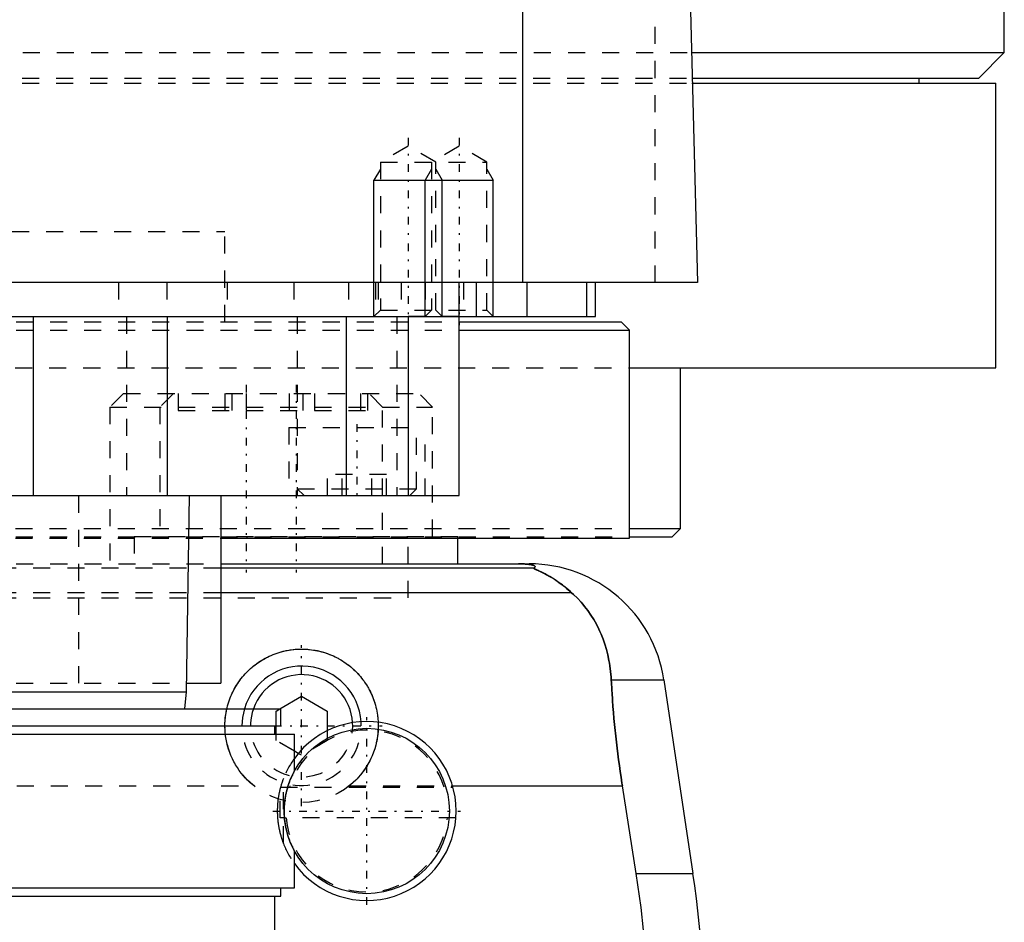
# Model space of a CAD drawing. Extents: x -90 to 90, y -139 to 498.
# Tile 6 of 12: x 22 to 80, y -21 to 32. Entities that reach past the tile are written whole.
import ezdxf

# ---------------------------------------------------------------- set-up
doc = ezdxf.new("R2010")
doc.units = 0
doc.linetypes.add('CENTER', pattern=[1.5, 0.45, -0.5, 0.05, -0.5])
doc.linetypes.add('DASHED', pattern=[2, 1, -1])
for name, color, linetype in [('AM_0', 7, 'CONTINUOUS'), ('AM_10', 7, 'CONTINUOUS'), ('AM_3', 7, 'DASHED'), ('AM_7', 7, 'CENTER')]:
    doc.layers.add(name, color=color, linetype=linetype)

msp = doc.modelspace()

# ---------------------------------------------------------------- linework, layer by layer
at = {"layer": 'AM_0', "color": 7, "linetype": 'CONTINUOUS'}
for p, q in [((80, 30), (80, 291.5)), ((51.744, 16.5), (51.744, 77.05)), ((60.5, 73.35), (62, 16.5)), ((61.611, 30), (80, 30)), ((78.5, 28.5), (80, 30)), ((61.652, 28.5), (78.5, 28.5)), ((75, 28.2), (75, 28.5)), ((61.661, 28.2), (79.5, 28.2)), ((79.5, 11.5), (79.5, 28.2)), ((62, 16.5), (-62, 16.5)), ((48, 4), (48, 16.5)), ((49, 16.5), (49, 14.5)), ((52, 14.5), (52, 16.5)), ((55.474, 16.5), (55.474, 14.5)), ((56, 14.5), (56, 16.5)), ((-56, 14.5), (56, 14.5)), ((23, 14.5), (23, 4)), ((30.85, 14.5), (30.85, 4)), ((41.361, 14.5), (41.361, 4)), ((45.003, 14.5), (45.003, 4)), ((48.014, 14.2), (57.5, 14.2)), ((58, 13.7), (57.5, 14.2)), ((48.014, 13.7), (58, 13.7)), ((58, 1.5), (58, 13.7)), ((58.063, 11.5), (79.5, 11.5)), ((61, 2.08), (61, 11.5)), ((-48, 4), (48, 4)), ((32, -7.5), (32.175, 4)), ((34, 4), (34, -7)), ((58.042, 2.08), (61, 2.08)), ((60.5, 1.58), (61, 2.08)), ((34.039, 1.5), (58, 1.5)), ((47.93, 0), (47.93, 1.5)), ((58.019, 1.58), (60.5, 1.58)), ((34, 0), (52.11, 0)), ((52.378, -0.254), (34, -0.254)), ((54.6, -1.693), (34, -1.693)), ((56.932, -6.813), (60.021, -6.813)), ((60.021, -6.813), (61.724, -18.159)), ((-32, -7.5), (32, -7.5)), ((31.9, -8.5), (32, -7.5)), ((32.008, -7), (34, -7)), ((37.482, -8.5), (38.75, -7.768)), ((38.75, -7.768), (40.25, -8.634)), ((-37.525, -8.5), (37.525, -8.5)), ((37.525, -9.5), (37.525, -8.5)), ((40.25, -8.634), (40.25, -9.793)), ((-37.525, -9.5), (37.525, -9.5)), ((37.175, -10), (37.175, -9.5)), ((37.25, -10), (37.25, -9.5)), ((-38.325, -10), (38.325, -10)), ((38.325, -12.163), (38.325, -10)), ((38.557, -11.121), (38.325, -10.987)), ((47.616, -13.032), (57.58, -13.032)), ((58.394, -18.159), (57.58, -13.032)), ((38.325, -19), (38.325, -16.837)), ((58.394, -18.159), (61.724, -18.159)), ((-38.325, -19), (38.325, -19)), ((37.525, -19.5), (37.525, -19)), ((-37.525, -19.5), (37.525, -19.5)), ((37.175, -23), (37.175, -19.5))]:
    msp.add_line(p, q, dxfattribs=at)
for points in [[(52.378, -0.254, 0), (52.391, -0.247, 0), (52.412, -0.231, 0), (52.43, -0.216, 0), (52.437, -0.209, 0), (52.443, -0.201, 0), (52.451, -0.186, 0), (52.454, -0.171, 0), (52.452, -0.157, 0), (52.445, -0.142, 0), (52.432, -0.128, 0), (52.423, -0.121, 0), (52.413, -0.113, 0), (52.386, -0.099, 0), (52.348, -0.084, 0), (52.298, -0.069, 0), (52.234, -0.053, 0), (52.189, -0.045, 0), (52.175, -0.043, 0), (52.16, -0.04, 0), (52.153, -0.039, 0), (52.145, -0.038, 0), (52.129, -0.036, 0), (52.113, -0.033, 0), (52.105, -0.032, 0), (52.096, -0.031, 0), (52.077, -0.029, 0), (52.057, -0.026, 0), (52.046, -0.025, 0), (52.035, -0.024, 0), (52.012, -0.022, 0), (51.988, -0.019, 0), (51.962, -0.017, 0), (51.934, -0.015, 0), (51.905, -0.013, 0), (51.89, -0.012, 0), (51.874, -0.011, 0), (51.842, -0.009, 0), (51.822, -0.008, 0), (51.816, -0.007, 0), (51.81, -0.007, 0), (51.807, -0.007, 0), (51.803, -0.007, 0), (51.797, -0.007, 0), (51.79, -0.006, 0), (51.784, -0.006, 0), (51.777, -0.006, 0), (51.77, -0.005, 0), (51.766, -0.005, 0), (51.763, -0.005, 0), (51.756, -0.005, 0), (51.748, -0.004, 0), (51.741, -0.004, 0), (51.734, -0.004, 0), (51.726, -0.004, 0), (51.723, -0.004, 0), (51.719, -0.003, 0), (51.712, -0.003, 0), (51.704, -0.003, 0), (51.697, -0.003, 0), (51.689, -0.003, 0), (51.682, -0.002, 0), (51.678, -0.002, 0), (51.674, -0.002, 0), (51.666, -0.002, 0), (51.657, -0.002, 0), (51.653, -0.002, 0), (51.649, -0.002, 0), (51.64, -0.001, 0), (51.631, -0.001, 0), (51.627, -0.001, 0), (51.623, -0.001, 0), (51.614, -0.001, 0), (51.605, -0.001, 0), (51.596, -0.001, 0), (51.587, -0.001, 0), (51.579, 0, 0), (51.574, 0, 0), (51.57, 0, 0), (51.562, 0, 0), (51.553, 0, 0), (51.544, 0, 0), (51.535, 0, 0), (51.525, 0, 0), (51.521, 0, 0), (51.516, 0, 0), (51.506, 0, 0), (51.497, 0, 0), (51.492, 0, 0)], [(54.6, -1.693, 0), (54.508, -1.609, 0), (54.325, -1.451, 0), (54.145, -1.305, 0), (54.057, -1.237, 0), (53.97, -1.172, 0), (53.799, -1.049, 0), (53.635, -0.938, 0), (53.477, -0.838, 0), (53.327, -0.748, 0), (53.184, -0.667, 0), (53.116, -0.63, 0), (53.051, -0.595, 0), (52.927, -0.531, 0), (52.812, -0.475, 0), (52.704, -0.424, 0), (52.644, -0.396, 0), (52.628, -0.389, 0), (52.612, -0.382, 0), (52.604, -0.378, 0), (52.596, -0.374, 0), (52.581, -0.367, 0), (52.566, -0.361, 0), (52.551, -0.354, 0), (52.537, -0.347, 0), (52.523, -0.341, 0), (52.516, -0.338, 0), (52.509, -0.335, 0), (52.496, -0.329, 0), (52.484, -0.323, 0), (52.478, -0.32, 0), (52.472, -0.317, 0), (52.46, -0.312, 0), (52.449, -0.307, 0), (52.444, -0.304, 0), (52.439, -0.302, 0), (52.429, -0.297, 0), (52.421, -0.292, 0), (52.412, -0.288, 0), (52.405, -0.284, 0), (52.398, -0.28, 0), (52.395, -0.278, 0), (52.392, -0.276, 0), (52.387, -0.272, 0), (52.383, -0.269, 0), (52.38, -0.266, 0), (52.377, -0.263, 0), (52.376, -0.261, 0), (52.375, -0.26, 0), (52.375, -0.259, 0), (52.376, -0.257, 0), (52.377, -0.255, 0), (52.378, -0.254, 0)], [(56.932, -6.813, 0), (56.922, -6.646, 0), (56.893, -6.315, 0), (56.85, -5.988, 0), (56.824, -5.825, 0), (56.795, -5.664, 0), (56.727, -5.345, 0), (56.647, -5.031, 0), (56.554, -4.722, 0), (56.448, -4.418, 0), (56.329, -4.121, 0), (56.266, -3.975, 0), (56.199, -3.83, 0), (56.056, -3.547, 0), (55.9, -3.271, 0), (55.733, -3.003, 0), (55.554, -2.744, 0), (55.363, -2.494, 0), (55.263, -2.372, 0), (55.16, -2.253, 0), (54.945, -2.021, 0), (54.718, -1.8, 0), (54.6, -1.693, 0)], [(34.362, -8.5, 0), (34.376, -8.442, 0), (34.406, -8.325, 0), (34.439, -8.209, 0), (34.457, -8.152, 0), (34.475, -8.094, 0), (34.514, -7.98, 0), (34.557, -7.867, 0), (34.602, -7.755, 0), (34.65, -7.645, 0), (34.701, -7.535, 0), (34.728, -7.481, 0), (34.755, -7.428, 0), (34.812, -7.322, 0), (34.872, -7.218, 0), (34.934, -7.115, 0), (34.998, -7.015, 0), (35.065, -6.917, 0), (35.099, -6.869, 0), (35.134, -6.821, 0), (35.206, -6.727, 0), (35.279, -6.636, 0), (35.317, -6.591, 0), (35.354, -6.547, 0), (35.431, -6.461, 0), (35.51, -6.377, 0), (35.55, -6.336, 0), (35.59, -6.296, 0), (35.673, -6.217, 0), (35.758, -6.139, 0), (35.846, -6.063, 0), (35.936, -5.988, 0), (36.029, -5.916, 0), (36.077, -5.88, 0), (36.125, -5.845, 0), (36.223, -5.777, 0), (36.323, -5.711, 0), (36.426, -5.647, 0), (36.53, -5.586, 0), (36.637, -5.527, 0), (36.691, -5.499, 0), (36.745, -5.471, 0), (36.855, -5.418, 0), (36.967, -5.368, 0), (37.08, -5.321, 0), (37.195, -5.277, 0), (37.31, -5.237, 0), (37.369, -5.217, 0), (37.427, -5.199, 0), (37.545, -5.164, 0), (37.663, -5.133, 0), (37.782, -5.105, 0), (37.902, -5.081, 0), (38.021, -5.059, 0), (38.081, -5.05, 0), (38.141, -5.041, 0), (38.261, -5.027, 0), (38.38, -5.015, 0), (38.499, -5.007, 0), (38.618, -5.002, 0), (38.736, -5, 0), (38.794, -5, 0), (38.853, -5.001, 0), (38.971, -5.005, 0), (39.09, -5.013, 0), (39.15, -5.018, 0), (39.21, -5.024, 0), (39.329, -5.037, 0), (39.449, -5.055, 0), (39.509, -5.064, 0), (39.569, -5.075, 0), (39.688, -5.099, 0), (39.808, -5.126, 0), (39.926, -5.156, 0), (40.044, -5.19, 0), (40.161, -5.227, 0), (40.219, -5.247, 0), (40.277, -5.267, 0), (40.392, -5.31, 0), (40.505, -5.356, 0), (40.617, -5.406, 0), (40.728, -5.458, 0), (40.837, -5.513, 0), (40.891, -5.542, 0), (40.944, -5.571, 0), (41.049, -5.632, 0), (41.152, -5.695, 0), (41.253, -5.76, 0), (41.351, -5.828, 0), (41.447, -5.898, 0), (41.495, -5.934, 0), (41.541, -5.97, 0), (41.632, -6.044, 0), (41.721, -6.12, 0), (41.807, -6.197, 0), (41.89, -6.276, 0), (41.97, -6.357, 0), (42.01, -6.398, 0), (42.049, -6.44, 0), (42.127, -6.526, 0), (42.203, -6.614, 0), (42.276, -6.705, 0), (42.348, -6.798, 0), (42.418, -6.893, 0), (42.452, -6.942, 0), (42.486, -6.991, 0), (42.551, -7.091, 0), (42.613, -7.192, 0), (42.644, -7.244, 0), (42.673, -7.296, 0), (42.731, -7.402, 0), (42.786, -7.509, 0), (42.812, -7.563, 0), (42.837, -7.618, 0), (42.886, -7.728, 0), (42.932, -7.839, 0), (42.975, -7.952, 0), (43.015, -8.066, 0), (43.052, -8.181, 0), (43.07, -8.239, 0), (43.086, -8.297, 0), (43.117, -8.413, 0), (43.144, -8.53, 0), (43.168, -8.647, 0), (43.19, -8.765, 0), (43.207, -8.883, 0), (43.215, -8.942, 0), (43.222, -9, 0), (43.234, -9.118, 0), (43.242, -9.235, 0), (43.245, -9.293, 0)], [(57.58, -13.032, 0), (57.553, -12.861, 0), (57.501, -12.52, 0), (57.451, -12.18, 0), (57.427, -12.01, 0), (57.403, -11.84, 0), (57.357, -11.498, 0), (57.313, -11.155, 0), (57.27, -10.81, 0), (57.23, -10.464, 0), (57.191, -10.117, 0), (57.173, -9.943, 0), (57.155, -9.769, 0), (57.12, -9.42, 0), (57.088, -9.071, 0), (57.058, -8.723, 0), (57.03, -8.374, 0), (57.004, -8.026, 0), (56.992, -7.852, 0), (56.981, -7.678, 0), (56.96, -7.331, 0), (56.941, -6.985, 0), (56.932, -6.813, 0)], [(57.2, -41.616, 0), (57.366, -40.978, 0), (57.676, -39.685, 0), (57.958, -38.376, 0), (58.088, -37.717, 0), (58.21, -37.055, 0), (58.431, -35.726, 0), (58.62, -34.395, 0), (58.777, -33.067, 0), (58.902, -31.746, 0), (58.995, -30.438, 0), (59.03, -29.791, 0), (59.057, -29.149, 0), (59.089, -27.883, 0), (59.094, -26.642, 0), (59.071, -25.384, 0), (59.018, -24.102, 0), (58.935, -22.799, 0), (58.882, -22.142, 0), (58.821, -21.482, 0), (58.674, -20.156, 0), (58.495, -18.825, 0), (58.394, -18.159, 0)]]:
    msp.add_polyline3d(points, dxfattribs=at)
msp.add_circle((42.575, -14.5), 4.85, dxfattribs=at)
for centre, radius, start, end in [((52.11, -8), 8, 8.53297, 90), ((38.75, -9.5), 3.5, 3.92235, 163.39845), ((38.75, -9.5), 3, 3.51391, 160.52878), ((42.575, -14.5), 5.25, 215.95057, 144.04943), ((2.388, -27.062), 60, 345.96216, 8.53297)]:
    msp.add_arc(centre, radius, start, end, dxfattribs=at)
at = {"layer": 'AM_10', "color": 7, "linetype": 'CONTINUOUS'}
for p, q in [((43.379, 23.156), (43, 22.5)), ((46.379, 23.156), (46, 22.5)), ((46.621, 23.156), (47, 22.5)), ((49.621, 23.156), (50, 22.5)), ((43, 14.5), (43, 22.5)), ((43, 22.5), (50, 22.5)), ((46, 14.5), (46, 22.5)), ((47, 14.5), (47, 22.5)), ((50, 14.5), (50, 22.5))]:
    msp.add_line(p, q, dxfattribs=at)
at = {"layer": 'AM_3', "color": 6, "linetype": 'DASHED'}
for p, q in [((59.5, 16.5), (59.5, 75.489)), ((-61.611, 30), (61.611, 30)), ((-61.652, 28.5), (61.652, 28.5)), ((-61.661, 28.2), (61.661, 28.2)), ((45, 24.5), (43.379, 23.564)), ((46.621, 23.564), (45, 24.5)), ((48, 24.5), (46.379, 23.564)), ((49.621, 23.564), (48, 24.5)), ((43.379, 23.564), (43.379, 14.879)), ((43.379, 23.564), (49.621, 23.564)), ((46.379, 23.564), (46.379, 14.879)), ((46.621, 14.879), (46.621, 23.564)), ((49.621, 14.879), (49.621, 23.564)), ((-34.25, 19.5), (34.25, 19.5)), ((34.25, 14.2), (34.25, 19.5)), ((28, 16.5), (28, 14.5)), ((30.84, 16.5), (30.84, 14.5)), ((34.381, 16.5), (34.381, 14.5)), ((38.286, 16.5), (38.286, 14.5)), ((41.5, 16.5), (41.5, 14.5)), ((43.087, 16.5), (43.087, 14.5)), ((43.236, 16.5), (43.236, 14.5)), ((44.587, 16.5), (44.587, 14.5)), ((46, 16.5), (46, 14.5)), ((48.25, 16.5), (48.25, 14.5)), ((28.477, 14.5), (28.477, 4)), ((38.5, 14.5), (38.5, 4)), ((43.379, 14.879), (43, 14.5)), ((43.379, 14.879), (49.621, 14.879)), ((44.341, 14.5), (44.341, 4)), ((48, 14.5), (44.587, 14.5)), ((46.379, 14.879), (46, 14.5)), ((47, 14.5), (46.621, 14.879)), ((50, 14.5), (49.621, 14.879)), ((-48.014, 14.2), (48.014, 14.2)), ((-48.014, 13.7), (48.014, 13.7)), ((-58.063, 11.5), (58.063, 11.5)), ((28.3, 10), (27.5, 9.2)), ((28.3, 10), (45.63, 10)), ((31.23, 10), (30.43, 9.2)), ((31.5, 10), (31.5, 9)), ((34.244, 10), (34.244, 9)), ((34.646, 10), (34.646, 9)), ((35.5, 10), (35.5, 9)), ((38.027, 10), (38.027, 9)), ((38.832, 10), (38.832, 9)), ((39.5, 10), (39.5, 9)), ((42.213, 10), (42.213, 9)), ((42.616, 10), (42.616, 9)), ((43.5, 9.2), (42.7, 10)), ((46.43, 9.2), (45.63, 10)), ((27.5, 9.2), (27.5, 0)), ((27.5, 9.2), (46.43, 9.2)), ((30.43, 9.2), (30.43, 1.6)), ((31.5, 9), (42.616, 9)), ((43.5, 0), (43.5, 9.2)), ((46.43, 1.6), (46.43, 9.2)), ((38, 8), (38, 4)), ((38, 8), (46, 8)), ((45.5, 4.4), (45.5, 8)), ((46, 4), (46, 8)), ((40.268, 4), (40.268, 5.25)), ((43.732, 5.25), (40.268, 5.25)), ((41.134, 4), (41.134, 5.25)), ((42.866, 4), (42.866, 5.25)), ((43.732, 4), (43.732, 5.25)), ((38.5, 4.4), (38.9, 4)), ((38.5, 4.4), (45.5, 4.4)), ((45.1, 4), (45.5, 4.4)), ((25.65, 4), (25.65, -7)), ((-58.042, 2.08), (58.042, 2.08)), ((-58.019, 1.58), (58.019, 1.58)), ((-34.039, 1.5), (34.039, 1.5)), ((28.93, 1.6), (28.93, 0)), ((28.93, 1.6), (47.93, 1.6)), ((30.911, 1.5), (30.911, 1.6)), ((35.545, 1.6), (35.545, 1.5)), ((45, -2), (45, 1.58)), ((47.93, 1.5), (47.93, 1.6)), ((-34, 0), (34, 0)), ((34, -0.254), (-34, -0.254)), ((34, -1.693), (-34, -1.693)), ((-45, -2), (45, -2)), ((-45, -2), (45, -2)), ((-32.008, -7), (32.008, -7)), ((37.25, -8.634), (37.482, -8.5)), ((37.25, -9.5), (37.25, -8.634)), ((40.25, -9.793), (40.25, -10.366)), ((37.25, -10.366), (37.25, -10)), ((38.325, -10.987), (37.25, -10.366)), ((40.25, -10.366), (38.75, -11.232)), ((38.75, -11.232), (38.557, -11.121)), ((37.68, -16.399), (37.68, -12.601)), ((-35.962, -13.032), (35.962, -13.032)), ((37.5, -14.9), (37.5, -13.156)), ((37.515, -13.1), (47.635, -13.1)), ((41.538, -13.032), (47.616, -13.032)), ((47.81, -14.9), (37.5, -14.9))]:
    msp.add_line(p, q, dxfattribs=at)
for points in [[(51.492, 0, 0), (51.497, 0, 0), (51.506, 0, 0), (51.516, 0, 0), (51.521, 0, 0), (51.525, 0, 0), (51.535, 0, 0), (51.544, 0, 0), (51.553, 0, 0), (51.562, 0, 0), (51.57, 0, 0), (51.574, 0, 0), (51.579, 0, 0), (51.587, -0.001, 0), (51.596, -0.001, 0), (51.605, -0.001, 0), (51.614, -0.001, 0), (51.623, -0.001, 0), (51.627, -0.001, 0), (51.631, -0.001, 0), (51.64, -0.001, 0), (51.649, -0.002, 0), (51.653, -0.002, 0), (51.657, -0.002, 0), (51.666, -0.002, 0), (51.674, -0.002, 0), (51.678, -0.002, 0), (51.682, -0.002, 0), (51.689, -0.003, 0), (51.697, -0.003, 0), (51.704, -0.003, 0), (51.712, -0.003, 0), (51.719, -0.003, 0), (51.723, -0.004, 0), (51.726, -0.004, 0), (51.734, -0.004, 0), (51.741, -0.004, 0), (51.748, -0.004, 0), (51.756, -0.005, 0), (51.763, -0.005, 0), (51.766, -0.005, 0), (51.77, -0.005, 0), (51.777, -0.006, 0), (51.784, -0.006, 0), (51.79, -0.006, 0), (51.797, -0.007, 0), (51.803, -0.007, 0), (51.807, -0.007, 0), (51.81, -0.007, 0), (51.816, -0.007, 0), (51.822, -0.008, 0), (51.842, -0.009, 0), (51.874, -0.011, 0), (51.89, -0.012, 0), (51.905, -0.013, 0), (51.934, -0.015, 0), (51.962, -0.017, 0), (51.988, -0.019, 0), (52.012, -0.022, 0), (52.035, -0.024, 0), (52.046, -0.025, 0), (52.057, -0.026, 0), (52.077, -0.029, 0), (52.096, -0.031, 0), (52.105, -0.032, 0), (52.113, -0.033, 0), (52.129, -0.036, 0), (52.145, -0.038, 0), (52.153, -0.039, 0), (52.16, -0.04, 0), (52.175, -0.043, 0), (52.189, -0.045, 0), (52.234, -0.053, 0), (52.298, -0.069, 0), (52.348, -0.084, 0), (52.386, -0.099, 0), (52.413, -0.113, 0), (52.423, -0.121, 0), (52.432, -0.128, 0), (52.445, -0.142, 0), (52.452, -0.157, 0), (52.454, -0.171, 0), (52.451, -0.186, 0), (52.443, -0.201, 0), (52.437, -0.209, 0), (52.43, -0.216, 0), (52.412, -0.231, 0), (52.391, -0.247, 0), (52.378, -0.254, 0)], [(52.378, -0.254, 0), (52.377, -0.255, 0), (52.376, -0.256, 0), (52.375, -0.258, 0), (52.375, -0.259, 0), (52.376, -0.26, 0), (52.377, -0.263, 0), (52.379, -0.265, 0), (52.381, -0.268, 0), (52.385, -0.271, 0), (52.389, -0.274, 0), (52.391, -0.275, 0), (52.394, -0.277, 0), (52.4, -0.281, 0), (52.406, -0.284, 0), (52.413, -0.288, 0), (52.421, -0.292, 0), (52.429, -0.296, 0), (52.433, -0.299, 0), (52.438, -0.301, 0), (52.447, -0.306, 0), (52.457, -0.31, 0), (52.462, -0.313, 0), (52.468, -0.315, 0), (52.479, -0.321, 0), (52.49, -0.326, 0), (52.496, -0.329, 0), (52.502, -0.331, 0), (52.514, -0.337, 0), (52.527, -0.343, 0), (52.54, -0.349, 0), (52.553, -0.355, 0), (52.567, -0.361, 0), (52.574, -0.364, 0), (52.581, -0.368, 0), (52.595, -0.374, 0), (52.61, -0.381, 0), (52.663, -0.405, 0), (52.763, -0.452, 0), (52.876, -0.506, 0), (52.999, -0.568, 0), (53.064, -0.602, 0), (53.132, -0.638, 0), (53.273, -0.717, 0), (53.426, -0.807, 0), (53.588, -0.908, 0), (53.758, -1.021, 0), (53.936, -1.147, 0), (54.027, -1.214, 0), (54.12, -1.286, 0), (54.309, -1.438, 0), (54.502, -1.605, 0), (54.6, -1.693, 0)], [(54.6, -1.693, 0), (54.718, -1.8, 0), (54.945, -2.021, 0), (55.16, -2.253, 0), (55.263, -2.372, 0), (55.363, -2.494, 0), (55.554, -2.744, 0), (55.733, -3.004, 0), (55.901, -3.271, 0), (56.056, -3.547, 0), (56.199, -3.831, 0), (56.266, -3.975, 0), (56.33, -4.121, 0), (56.448, -4.419, 0), (56.554, -4.722, 0), (56.647, -5.031, 0), (56.727, -5.345, 0), (56.795, -5.664, 0), (56.824, -5.825, 0), (56.85, -5.988, 0), (56.893, -6.315, 0), (56.922, -6.646, 0), (56.932, -6.813, 0)], [(56.932, -6.813, 0), (56.941, -6.985, 0), (56.96, -7.331, 0), (56.981, -7.678, 0), (56.992, -7.852, 0), (57.004, -8.026, 0), (57.03, -8.374, 0), (57.058, -8.723, 0), (57.088, -9.071, 0), (57.12, -9.42, 0), (57.155, -9.769, 0), (57.173, -9.943, 0), (57.191, -10.117, 0), (57.23, -10.464, 0), (57.27, -10.81, 0), (57.313, -11.155, 0), (57.357, -11.498, 0), (57.403, -11.84, 0), (57.427, -12.01, 0), (57.451, -12.18, 0), (57.501, -12.52, 0), (57.553, -12.861, 0), (57.58, -13.032, 0)], [(34.25, -9.5, 0), (34.25, -9.472, 0), (34.251, -9.418, 0), (34.252, -9.363, 0), (34.253, -9.335, 0), (34.254, -9.307, 0), (34.257, -9.252, 0), (34.26, -9.197, 0), (34.264, -9.141, 0), (34.269, -9.085, 0), (34.275, -9.03, 0), (34.278, -9.002, 0), (34.281, -8.974, 0), (34.288, -8.918, 0), (34.295, -8.862, 0), (34.304, -8.807, 0), (34.313, -8.751, 0), (34.323, -8.695, 0), (34.328, -8.667, 0), (34.333, -8.639, 0), (34.344, -8.584, 0), (34.356, -8.528, 0), (34.362, -8.5, 0)], [(34.278, -10, 0), (34.269, -9.915, 0), (34.257, -9.748, 0), (34.251, -9.582, 0), (34.25, -9.5, 0)], [(43.246, -9.697, 0), (43.24, -9.8, 0), (43.221, -10.01, 0), (43.192, -10.221, 0), (43.173, -10.326, 0), (43.152, -10.432, 0), (43.103, -10.642, 0), (43.042, -10.852, 0), (42.972, -11.058, 0), (42.891, -11.262, 0), (42.8, -11.461, 0), (42.751, -11.559, 0), (42.7, -11.656, 0), (42.591, -11.845, 0), (42.473, -12.027, 0), (42.348, -12.203, 0), (42.215, -12.371, 0), (42.076, -12.531, 0), (42.005, -12.607, 0), (41.932, -12.682, 0), (41.781, -12.826, 0), (41.621, -12.965, 0), (41.538, -13.032, 0)], [(43.245, -9.293, 0), (43.248, -9.361, 0), (43.25, -9.495, 0), (43.248, -9.629, 0), (43.246, -9.697, 0)], [(35.962, -13.032, 0), (35.885, -12.97, 0), (35.738, -12.843, 0), (35.597, -12.711, 0), (35.53, -12.644, 0), (35.464, -12.574, 0), (35.335, -12.43, 0), (35.21, -12.279, 0), (35.092, -12.12, 0), (34.979, -11.956, 0), (34.874, -11.786, 0), (34.824, -11.699, 0), (34.776, -11.611, 0), (34.685, -11.431, 0), (34.603, -11.247, 0), (34.529, -11.06, 0), (34.464, -10.87, 0), (34.407, -10.678, 0), (34.382, -10.581, 0), (34.359, -10.485, 0), (34.32, -10.29, 0), (34.29, -10.096, 0), (34.278, -10, 0)], [(37.68, -12.601, 0), (37.655, -12.669, 0), (37.603, -12.815, 0), (37.552, -12.974, 0), (37.527, -13.059, 0), (37.522, -13.074, 0), (37.514, -13.104, 0), (37.506, -13.133, 0), (37.502, -13.149, 0), (37.498, -13.164, 0), (37.49, -13.195, 0), (37.482, -13.226, 0), (37.474, -13.258, 0), (37.466, -13.29, 0), (37.459, -13.323, 0), (37.455, -13.339, 0), (37.451, -13.356, 0), (37.444, -13.39, 0), (37.436, -13.424, 0), (37.429, -13.459, 0), (37.422, -13.494, 0), (37.415, -13.53, 0), (37.412, -13.548, 0), (37.409, -13.567, 0), (37.402, -13.605, 0), (37.395, -13.644, 0), (37.389, -13.684, 0), (37.382, -13.726, 0), (37.376, -13.768, 0), (37.373, -13.79, 0), (37.37, -13.811, 0), (37.365, -13.856, 0), (37.359, -13.901, 0), (37.354, -13.946, 0), (37.35, -13.993, 0), (37.345, -14.04, 0), (37.343, -14.064, 0), (37.341, -14.088, 0), (37.338, -14.136, 0), (37.335, -14.184, 0), (37.332, -14.233, 0), (37.33, -14.282, 0), (37.328, -14.33, 0), (37.327, -14.355, 0), (37.326, -14.379, 0), (37.325, -14.428, 0), (37.325, -14.476, 0), (37.325, -14.5, 0), (37.325, -14.524, 0), (37.325, -14.572, 0), (37.326, -14.621, 0), (37.327, -14.645, 0), (37.328, -14.67, 0), (37.33, -14.718, 0), (37.332, -14.767, 0), (37.335, -14.816, 0), (37.338, -14.864, 0), (37.341, -14.912, 0), (37.343, -14.936, 0), (37.345, -14.96, 0), (37.35, -15.007, 0), (37.354, -15.054, 0), (37.359, -15.099, 0), (37.365, -15.144, 0), (37.37, -15.189, 0), (37.373, -15.21, 0), (37.376, -15.232, 0), (37.382, -15.274, 0), (37.389, -15.316, 0), (37.395, -15.356, 0), (37.402, -15.395, 0), (37.409, -15.433, 0), (37.412, -15.452, 0), (37.415, -15.47, 0), (37.422, -15.506, 0), (37.429, -15.541, 0), (37.436, -15.576, 0), (37.444, -15.61, 0), (37.451, -15.644, 0), (37.455, -15.661, 0), (37.459, -15.677, 0), (37.466, -15.71, 0), (37.474, -15.742, 0), (37.482, -15.774, 0), (37.49, -15.805, 0), (37.498, -15.836, 0), (37.502, -15.851, 0), (37.506, -15.867, 0), (37.514, -15.896, 0), (37.522, -15.926, 0), (37.527, -15.941, 0), (37.531, -15.955, 0), (37.539, -15.984, 0), (37.547, -16.012, 0), (37.552, -16.026, 0), (37.556, -16.04, 0), (37.564, -16.067, 0), (37.573, -16.094, 0), (37.603, -16.185, 0), (37.655, -16.331, 0), (37.68, -16.399, 0)], [(38.325, -12.163, 0), (38.323, -12.167, 0), (38.304, -12.202, 0), (38.266, -12.275, 0), (38.239, -12.327, 0), (38.208, -12.391, 0), (38.165, -12.481, 0), (38.152, -12.509, 0), (38.139, -12.54, 0), (38.132, -12.555, 0), (38.125, -12.572, 0), (38.111, -12.605, 0), (38.096, -12.64, 0), (38.081, -12.677, 0), (38.065, -12.715, 0), (38.05, -12.756, 0), (38.042, -12.776, 0), (38.034, -12.798, 0), (38.017, -12.842, 0), (38.001, -12.888, 0), (37.984, -12.937, 0), (37.967, -12.988, 0), (37.949, -13.042, 0), (37.941, -13.069, 0), (37.932, -13.098, 0), (37.915, -13.157, 0), (37.897, -13.22, 0), (37.879, -13.286, 0), (37.862, -13.356, 0), (37.844, -13.431, 0), (37.836, -13.471, 0), (37.827, -13.511, 0), (37.81, -13.598, 0), (37.8, -13.652, 0), (37.797, -13.669, 0), (37.794, -13.685, 0), (37.793, -13.693, 0), (37.791, -13.702, 0), (37.788, -13.719, 0), (37.786, -13.736, 0), (37.783, -13.753, 0), (37.78, -13.771, 0), (37.777, -13.789, 0), (37.776, -13.798, 0), (37.775, -13.807, 0), (37.772, -13.826, 0), (37.769, -13.845, 0), (37.767, -13.864, 0), (37.764, -13.883, 0), (37.762, -13.902, 0), (37.761, -13.912, 0), (37.76, -13.922, 0), (37.757, -13.942, 0), (37.755, -13.962, 0), (37.753, -13.982, 0), (37.751, -14.003, 0), (37.748, -14.023, 0), (37.747, -14.034, 0), (37.746, -14.044, 0), (37.745, -14.065, 0), (37.743, -14.086, 0), (37.742, -14.097, 0), (37.741, -14.108, 0), (37.739, -14.129, 0), (37.738, -14.151, 0), (37.737, -14.162, 0), (37.736, -14.173, 0), (37.735, -14.195, 0), (37.733, -14.217, 0), (37.732, -14.239, 0), (37.731, -14.261, 0), (37.73, -14.284, 0), (37.729, -14.295, 0), (37.729, -14.306, 0), (37.728, -14.329, 0), (37.727, -14.352, 0), (37.727, -14.374, 0), (37.726, -14.397, 0), (37.726, -14.42, 0), (37.725, -14.431, 0), (37.725, -14.443, 0), (37.725, -14.466, 0), (37.725, -14.489, 0), (37.725, -14.5, 0), (37.725, -14.511, 0), (37.725, -14.534, 0), (37.725, -14.557, 0), (37.725, -14.569, 0), (37.726, -14.58, 0), (37.726, -14.603, 0), (37.727, -14.626, 0), (37.727, -14.648, 0), (37.728, -14.671, 0), (37.729, -14.694, 0), (37.729, -14.705, 0), (37.73, -14.716, 0), (37.731, -14.739, 0), (37.732, -14.761, 0), (37.733, -14.783, 0), (37.735, -14.805, 0), (37.736, -14.827, 0), (37.737, -14.838, 0), (37.738, -14.849, 0), (37.739, -14.871, 0), (37.741, -14.892, 0), (37.742, -14.903, 0), (37.743, -14.914, 0), (37.745, -14.935, 0), (37.746, -14.956, 0), (37.747, -14.966, 0), (37.748, -14.977, 0), (37.751, -14.997, 0), (37.753, -15.018, 0), (37.755, -15.038, 0), (37.757, -15.058, 0), (37.76, -15.078, 0), (37.761, -15.088, 0), (37.762, -15.098, 0), (37.764, -15.117, 0), (37.767, -15.136, 0), (37.769, -15.155, 0), (37.772, -15.174, 0), (37.775, -15.193, 0), (37.776, -15.202, 0), (37.777, -15.211, 0), (37.78, -15.229, 0), (37.783, -15.247, 0), (37.786, -15.264, 0), (37.788, -15.281, 0), (37.791, -15.298, 0), (37.793, -15.307, 0), (37.794, -15.315, 0), (37.797, -15.331, 0), (37.8, -15.348, 0), (37.81, -15.402, 0), (37.827, -15.489, 0), (37.836, -15.529, 0), (37.844, -15.569, 0), (37.862, -15.644, 0), (37.879, -15.714, 0), (37.897, -15.78, 0), (37.915, -15.843, 0), (37.932, -15.902, 0), (37.941, -15.931, 0), (37.949, -15.958, 0), (37.967, -16.012, 0), (37.984, -16.063, 0), (38.001, -16.112, 0), (38.017, -16.158, 0), (38.034, -16.202, 0), (38.042, -16.224, 0), (38.05, -16.244, 0), (38.065, -16.285, 0), (38.081, -16.323, 0), (38.096, -16.36, 0), (38.111, -16.395, 0), (38.125, -16.428, 0), (38.132, -16.445, 0), (38.139, -16.46, 0), (38.152, -16.491, 0), (38.165, -16.519, 0), (38.208, -16.609, 0), (38.239, -16.673, 0), (38.266, -16.725, 0), (38.304, -16.798, 0), (38.323, -16.833, 0), (38.325, -16.837, 0)]]:
    msp.add_polyline3d(points, dxfattribs=at)
msp.add_circle((38.75, -9.5), 4.5, dxfattribs=at)
for centre, radius, start, end in [((38.75, -9.5), 3.5, 163.39845, 3.92235), ((38.75, -9.5), 3, 160.52878, 3.51391), ((42.575, -14.5), 4.75, 17.14176, 162.85824), ((42.575, -14.5), 5.25, 144.04943, 158.79975), ((42.575, -14.5), 4.75, 184.83063, 355.16937), ((42.575, -14.5), 5.25, 201.20025, 215.95057)]:
    msp.add_arc(centre, radius, start, end, dxfattribs=at)
at = {"layer": 'AM_7', "color": 4, "linetype": 'CENTER'}
for p, q in [((45, 25), (45, 14)), ((48, 25), (48, 14)), ((35.5, 10.5), (35.5, -0.5)), ((38.43, 10.5), (38.43, -0.5)), ((42, 8.2), (42, 3.8)), ((38.75, -14.225), (38.75, -4.775)), ((42.575, -20.012), (42.575, -8.988)), ((34.025, -9.5), (43.475, -9.5)), ((37.063, -14.5), (48.087, -14.5))]:
    msp.add_line(p, q, dxfattribs=at)

doc.saveas('drawing.dxf')
